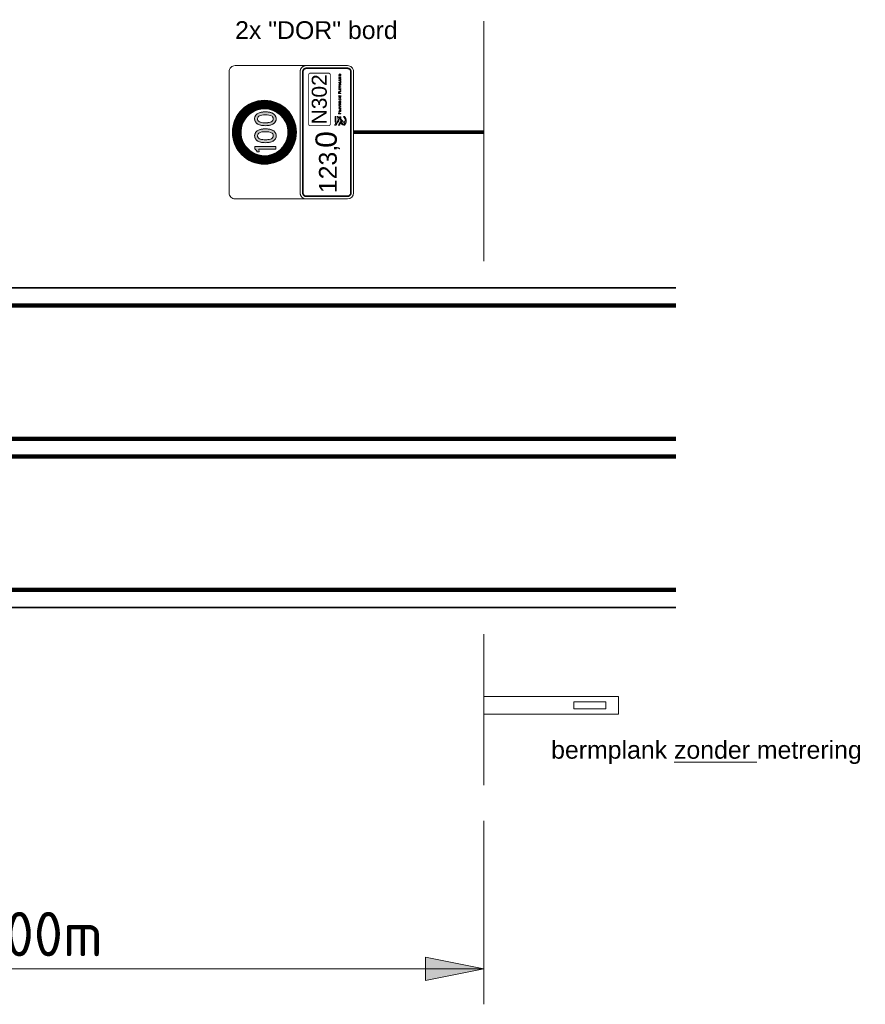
# Model space of a CAD drawing. Header units: metres. Extents: x -699 to 2316, y -1199 to 781.
# Tile 132 of 256: x -77.43 to -72.67, y -90.01 to -84.47. Entities that reach past the tile are written whole.
import ezdxf

# ---------------------------------------------------------------- set-up
doc = ezdxf.new("R2010")
doc.units = ezdxf.units.M
doc.header["$PDMODE"] = 1
for name, color, linetype, lineweight in [('B-WE-VW-VERKEERSTEKEN_BORD-G', 7, 'Continuous', 18), ('N-WE-VH-KANTVERHARDING-G', 210, 'Continuous', 35), ('N-WE-VW-MARKERING_LANGS_STREEP_DOORGETROKKEN_020-G', 7, 'Continuous', 18), ('X-XX-AL-AANPIJLING-M-100', 7, 'Continuous', 18)]:
    doc.layers.add(name, color=color, linetype=linetype, lineweight=lineweight)
doc.styles.add('ariel', font='arial.ttf')
doc.styles.add('NLCS-ISO Standaard', font='NLCS-ISO.ttf')
doc.dimstyles.new('NLCS-M100-T25-Pijl-A', dxfattribs={"dimtxt": 0.25, "dimasz": 0.1875, "dimexe": 0.2, "dimexo": 0.2, "dimgap": 0.06999999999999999, "dimtad": 1, "dimlfac": -1, "dimzin": 0, "dimdsep": 46, "dimtxsty": 'NLCS-ISO Standaard', "dimblk": 'Pijl', "dimblk1": 'Pijl', "dimblk2": 'Pijl', "dimcen": 2.5, "dimdle": 2, "dimclrd": 256, "dimclre": 256, "dimclrt": 256, "dimadec": 0, "dimazin": 0, "dimtfac": 1, "dimtofl": 0, "dimtmove": 0, "dimatfit": 3, "dimldrblk": 'Pijl', "dimfxl": 1, "dimtolj": 1, "dimtzin": 0, "dimlwd": 18, "dimlwe": 18, "dimarcsym": 0})

# ---------------------------------------------------------------- blocks, each defined once
blk = doc.blocks.new('Pijl')
h = blk.add_hatch(color=256)
h.paths.add_polyline_path([(2.220446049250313e-16, 0), (-1.75, 0.352142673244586), (-1.749922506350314, 1.310063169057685e-14)])
h.paths.add_polyline_path([(-1.749922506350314, 1.310063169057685e-14), (-1.749845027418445, -0.3520757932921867), (0, 0)])
for p, q in [((0, 0), (-1.75, 0.352142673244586)), ((-1.75, 0.352142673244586), (-1.749845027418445, -0.3520757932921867)), ((-1.901878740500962, 1.4210854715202e-14), (0, 0)), ((0, 0), (-1.749845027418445, -0.3520757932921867))]:
    blk.add_line(p, q)
blk = doc.blocks.new('*D622')
at = {"layer": 'Defpoints', "color": 0, "transparency": 16777216}
for p in [(-74.8172799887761, -88.77430228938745), (-79.81727998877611, -89.27430228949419), (-74.8172799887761, -89.80699782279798)]:
    blk.add_point(p, dxfattribs=at)
at = {"layer": 'X-XX-AL-AANPIJLING-M-100', "lineweight": 18, "transparency": 16777216}
for p, q in [((-74.8172799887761, -88.97430228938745), (-74.8172799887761, -90.00699782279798)), ((-79.81727998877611, -89.47430228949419), (-79.81727998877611, -90.00699782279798)), ((-79.62977998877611, -89.80699782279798), (-75.0047799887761, -89.80699782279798))]:
    blk.add_line(p, q, dxfattribs=at)
at = {"layer": 'X-XX-AL-AANPIJLING-M-100', "lineweight": 18, "transparency": 16777216, "xscale": 0.1875, "yscale": 0.1875, "zscale": 0.1875, "rotation": 180}
blk.add_blockref('Pijl', (-79.81727998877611, -89.80699782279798), dxfattribs=at)
at = {"layer": 'X-XX-AL-AANPIJLING-M-100', "lineweight": 18, "transparency": 16777216, "xscale": 0.1875, "yscale": 0.1875, "zscale": 0.1875}
blk.add_blockref('Pijl', (-74.8172799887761, -89.80699782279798), dxfattribs=at)
at = {"layer": 'X-XX-AL-AANPIJLING-M-100', "transparency": 16777216, "insert": (-77.31727998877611, -89.61199782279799), "char_height": 0.25, "attachment_point": 5, "style": 'NLCS-ISO Standaard'}
blk.add_mtext('\\A1;200m', dxfattribs=at)
blk = doc.blocks.new('Logo_PFL_Contour_HBBORD')
at = {"layer": 'B-WE-VW-VERKEERSTEKEN_BORD-G', "color": 8, "lineweight": 5}
for points in [[(-0.06342718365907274, -0.0162602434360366), (-0.04818596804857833, -0.0162602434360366), (-0.04818596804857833, -0.01382874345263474), (-0.06342718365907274, -0.01382874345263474), (-0.06342718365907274, -0.0162602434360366)], [(-0.01421348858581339, -0.03016442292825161), (-0.01421348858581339, -0.02466804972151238), (-0.0132521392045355, -0.02466804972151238), (-0.0132521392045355, -0.03016442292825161), (-0.01421348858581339, -0.03016442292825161)], [(0.003684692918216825, -0.03016442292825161), (0.003684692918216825, -0.02466804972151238), (0.004646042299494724, -0.02466804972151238), (0.004646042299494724, -0.03016442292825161), (0.003684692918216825, -0.03016442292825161)], [(0.007635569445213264, -0.03016442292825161), (0.007635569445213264, -0.02466804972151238), (0.01074261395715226, -0.02466804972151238), (0.01074261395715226, -0.02541844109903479), (0.008596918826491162, -0.02541844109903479), (0.008596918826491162, -0.02697224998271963), (0.01063713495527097, -0.02697224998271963), (0.01063713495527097, -0.02770143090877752), (0.008596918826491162, -0.02770143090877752), (0.008596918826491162, -0.02939253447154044), (0.01074261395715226, -0.02939253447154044), (0.01074261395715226, -0.03016442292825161), (0.007635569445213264, -0.03016442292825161)], [(0.01753569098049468, -0.02383310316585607), (0.01753569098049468, -0.0261479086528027), (0.02006202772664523, -0.0261479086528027), (0.02006202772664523, -0.02692982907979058), (0.01753569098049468, -0.02692982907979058), (0.01753569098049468, -0.03016442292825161), (0.01656344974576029, -0.03016442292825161), (0.01656344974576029, -0.02302968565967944), (0.02019960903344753, -0.02302968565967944), (0.02019960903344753, -0.02383310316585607), (0.01753569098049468, -0.02383310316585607)], [(0.02257575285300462, -0.03016442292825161), (0.02257575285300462, -0.02466804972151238), (0.02353710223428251, -0.02466804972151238), (0.02353710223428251, -0.02933979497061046), (0.02550336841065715, -0.02933979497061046), (0.02550336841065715, -0.03016442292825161), (0.02257575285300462, -0.03016442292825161)], [(0.02770065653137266, -0.03016442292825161), (0.02770065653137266, -0.02466804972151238), (0.03080770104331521, -0.02466804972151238), (0.03080770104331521, -0.02541844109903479), (0.02866200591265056, -0.02541844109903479), (0.02866200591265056, -0.02697224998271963), (0.03070222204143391, -0.02697224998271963), (0.03070222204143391, -0.02770143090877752), (0.02866200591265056, -0.02770143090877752), (0.02866200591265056, -0.02939253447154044), (0.03080770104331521, -0.02939253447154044), (0.03080770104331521, -0.03016442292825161), (0.02770065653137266, -0.03016442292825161)], [(0.04725841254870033, -0.03016442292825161), (0.04725841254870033, -0.02466804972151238), (0.04821976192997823, -0.02466804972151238), (0.04821976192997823, -0.02933979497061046), (0.05018602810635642, -0.02933979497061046), (0.05018602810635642, -0.03016442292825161), (0.04725841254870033, -0.03016442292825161)], [(0.05589221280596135, -0.03016442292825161), (0.0554588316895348, -0.02901217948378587), (0.05301733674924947, -0.02901217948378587), (0.05258395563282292, -0.03016442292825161), (0.05161171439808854, -0.03016442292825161), (0.0537465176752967, -0.02466804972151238), (0.05484602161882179, -0.02466804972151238), (0.05695961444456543, -0.03016442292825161), (0.05589221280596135, -0.03016442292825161)]]:
    blk.add_lwpolyline(points, dxfattribs=at)
for points, knots in [([(-0.0621237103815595, -0.03897067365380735), (-0.06336299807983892, -0.03873523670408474), (-0.06422988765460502, -0.03844129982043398), (-0.06523806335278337, -0.03813086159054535), (-0.06523806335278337, -0.03813086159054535), (-0.06264960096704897, -0.03348679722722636), (-0.06264960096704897, -0.03348679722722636), (-0.06264960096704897, -0.03348679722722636), (-0.05968787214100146, -0.02777610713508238), (-0.05344172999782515, -0.02784243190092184), (-0.05285217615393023, -0.02784940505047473), (-0.05123874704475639, -0.02796188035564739), (-0.05123874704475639, -0.02796188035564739), (-0.05123874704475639, -0.02796188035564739), (-0.05085152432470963, -0.02519811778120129), (-0.05682556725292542, -0.02491818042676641), (-0.06182544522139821, -0.02468444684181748), (-0.06400139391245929, -0.02164250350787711), (-0.06523457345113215, -0.02043636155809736), (-0.06667619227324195, -0.01902698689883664), (-0.07078040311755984, -0.01722695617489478), (-0.07124960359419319, -0.01703857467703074), (-0.07181648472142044, -0.01682661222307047), (-0.07223074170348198, -0.01621180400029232), (-0.07223074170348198, -0.01557863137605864), (-0.07223074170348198, -0.01557863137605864), (-0.07223074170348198, -0.01207880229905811), (-0.07223074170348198, -0.01207880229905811), (-0.07223074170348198, -0.01271367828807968), (-0.07187142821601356, -0.0131236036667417), (-0.07124786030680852, -0.01339044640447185), (-0.0708580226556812, -0.01358319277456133), (-0.06550841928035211, -0.0165318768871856), (-0.06399528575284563, -0.01787577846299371), (-0.06261384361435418, -0.01910198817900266), (-0.06013701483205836, -0.0224579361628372), (-0.05643747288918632, -0.02245442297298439), (-0.05643747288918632, -0.02245442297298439), (-0.05613833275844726, -0.02245442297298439), (-0.05613833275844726, -0.02245442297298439), (-0.05442112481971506, -0.02245005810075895), (-0.05080704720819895, -0.02110961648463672), (-0.04909681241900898, -0.02022966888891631), (-0.04883430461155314, -0.02010841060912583), (-0.04833545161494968, -0.01988165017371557), (-0.04819504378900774, -0.01938192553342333), (-0.04819504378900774, -0.01938192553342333), (-0.0481932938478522, -0.02162855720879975), (-0.0481932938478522, -0.02162855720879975), (-0.0481932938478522, -0.02222505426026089), (-0.04856917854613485, -0.02229744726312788), (-0.04908547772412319, -0.02252942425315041), (-0.05005265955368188, -0.02302744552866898), (-0.0522748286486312, -0.02402423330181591), (-0.0522748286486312, -0.02402423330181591), (-0.05205941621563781, -0.02410013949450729), (-0.0519547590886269, -0.02414549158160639), (-0.0517925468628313, -0.0242187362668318), (-0.04909768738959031, -0.02554698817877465), (-0.04885872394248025, -0.02801857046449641), (-0.04885872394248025, -0.02801857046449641), (-0.04885872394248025, -0.02801857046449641), (-0.04871307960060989, -0.03016310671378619), (-0.04871307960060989, -0.03016310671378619), (-0.04871307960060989, -0.03016310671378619), (-0.05103031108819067, -0.0296790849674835), (-0.05290275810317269, -0.0296790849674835), (-0.05805787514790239, -0.0296790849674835), (-0.06040475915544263, -0.03491272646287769), (-0.06040475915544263, -0.03491272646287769), (-0.06040475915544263, -0.03491272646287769), (-0.0621237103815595, -0.03897067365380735), (-0.0621237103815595, -0.03897067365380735)], [0, 0, 0, 0, 1, 1, 1, 2, 2, 2, 3, 3, 3, 4, 4, 4, 5, 5, 5, 6, 6, 6, 7, 7, 7, 8, 8, 8, 9, 9, 9, 10, 10, 10, 11, 11, 11, 12, 12, 12, 13, 13, 13, 14, 14, 14, 15, 15, 15, 16, 16, 16, 17, 17, 17, 18, 18, 18, 19, 19, 19, 20, 20, 20, 21, 21, 21, 22, 22, 22, 23, 23, 23, 24, 24, 24, 24]), ([(-0.07168915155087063, -0.03436184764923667), (-0.07168915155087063, -0.03436184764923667), (-0.06609710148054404, -0.02903755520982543), (-0.06609710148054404, -0.02903755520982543), (-0.06609710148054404, -0.02903755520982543), (-0.06929517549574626, -0.02759767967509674), (-0.07134815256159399, -0.02682850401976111), (-0.07188450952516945, -0.02657118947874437), (-0.07222899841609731, -0.02606624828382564), (-0.07222899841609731, -0.02547757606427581), (-0.07222899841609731, -0.02547757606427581), (-0.07222899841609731, -0.02261874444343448), (-0.07222899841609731, -0.02261874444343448), (-0.07222899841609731, -0.0231995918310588), (-0.07189584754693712, -0.02361643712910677), (-0.07134204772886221, -0.02387981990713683), (-0.06716457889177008, -0.02585604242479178), (-0.06245598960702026, -0.02833725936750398), (-0.06245598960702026, -0.02833725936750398), (-0.06245598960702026, -0.02833725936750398), (-0.06933006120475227, -0.03618285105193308), (-0.06933006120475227, -0.03618285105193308), (-0.07012456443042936, -0.0356604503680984), (-0.07089551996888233, -0.03503339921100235), (-0.07168915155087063, -0.03436184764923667)], [0, 0, 0, 0, 1, 1, 1, 2, 2, 2, 3, 3, 3, 4, 4, 4, 5, 5, 5, 6, 6, 6, 7, 7, 7, 8, 8, 8, 8]), ([(-0.03934844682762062, -0.02745837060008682), (-0.03952787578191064, -0.02745837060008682), (-0.03972908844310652, -0.02745837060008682), (-0.03991940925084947, -0.0274371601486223), (-0.03991940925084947, -0.0274371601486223), (-0.03991940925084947, -0.03016442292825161), (-0.03991940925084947, -0.03016442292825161), (-0.03991940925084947, -0.03016442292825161), (-0.04089165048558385, -0.03016442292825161), (-0.04089165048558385, -0.03016442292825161), (-0.04089165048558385, -0.03016442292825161), (-0.04089165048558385, -0.02302968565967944), (-0.04089165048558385, -0.02302968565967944), (-0.04036310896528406, -0.02300876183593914), (-0.03978182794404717, -0.02298755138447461), (-0.03913691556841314, -0.02298755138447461), (-0.03749855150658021, -0.02298755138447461), (-0.03658994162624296, -0.02381189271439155), (-0.03658994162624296, -0.02508022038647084), (-0.03658994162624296, -0.02647552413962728), (-0.03773129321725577, -0.02745837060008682), (-0.03934844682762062, -0.02745837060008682)], [0, 0, 0, 0, 1, 1, 1, 2, 2, 2, 3, 3, 3, 4, 4, 4, 5, 5, 5, 6, 6, 6, 7, 7, 7, 7]), ([(-0.03924296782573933, -0.02379068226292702), (-0.03950723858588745, -0.02379068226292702), (-0.03971819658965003, -0.02379068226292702), (-0.03991940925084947, -0.02380128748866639), (-0.03991940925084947, -0.02380128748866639), (-0.03991940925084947, -0.02661281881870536), (-0.03991940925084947, -0.02661281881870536), (-0.03973940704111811, -0.02664463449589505), (-0.03953876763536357, -0.02665523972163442), (-0.03933755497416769, -0.02665523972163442), (-0.03828104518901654, -0.02664463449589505), (-0.03760460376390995, -0.02607367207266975), (-0.03760460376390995, -0.02517538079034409), (-0.03760460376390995, -0.0242876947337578), (-0.03812225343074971, -0.02379068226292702), (-0.03924296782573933, -0.02379068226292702)], [0, 0, 0, 0, 1, 1, 1, 2, 2, 2, 3, 3, 3, 4, 4, 4, 5, 5, 5, 5]), ([(-0.03152924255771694, -0.03016442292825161), (-0.03152924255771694, -0.03016442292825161), (-0.03329429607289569, -0.02780719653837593), (-0.03329429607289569, -0.02780719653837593), (-0.03329429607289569, -0.02780719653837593), (-0.03333671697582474, -0.02780719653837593), (-0.03333671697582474, -0.02780719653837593), (-0.03333671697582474, -0.02780719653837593), (-0.03333671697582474, -0.03016442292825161), (-0.03333671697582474, -0.03016442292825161), (-0.03333671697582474, -0.03016442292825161), (-0.03429806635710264, -0.03016442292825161), (-0.03429806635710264, -0.03016442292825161), (-0.03429806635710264, -0.03016442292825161), (-0.03429806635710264, -0.02466804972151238), (-0.03429806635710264, -0.02466804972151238), (-0.03393920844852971, -0.02464683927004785), (-0.03331550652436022, -0.02463623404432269), (-0.03266027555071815, -0.02463623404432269), (-0.03138134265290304, -0.02463623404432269), (-0.03064126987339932, -0.02514356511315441), (-0.03064126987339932, -0.0261160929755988), (-0.03064126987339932, -0.02704619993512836), (-0.03133892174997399, -0.0275956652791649), (-0.0322899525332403, -0.02769082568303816), (-0.03215294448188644, -0.02783901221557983), (-0.03199415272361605, -0.02805025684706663), (-0.03181472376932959, -0.0282721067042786), (-0.03181472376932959, -0.0282721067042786), (-0.03032425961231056, -0.03016442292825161), (-0.03032425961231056, -0.03016442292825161), (-0.03032425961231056, -0.03016442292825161), (-0.03152924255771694, -0.03016442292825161), (-0.03152924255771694, -0.03016442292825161)], [0, 0, 0, 0, 1, 1, 1, 2, 2, 2, 3, 3, 3, 4, 4, 4, 5, 5, 5, 6, 6, 6, 7, 7, 7, 8, 8, 8, 9, 9, 9, 10, 10, 10, 11, 11, 11, 11]), ([(-0.03278696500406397, -0.02537630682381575), (-0.03301913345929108, -0.02537630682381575), (-0.03317792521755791, -0.0253866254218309), (-0.03333671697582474, -0.02540783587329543), (-0.03333671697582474, -0.02540783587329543), (-0.03333671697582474, -0.02713075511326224), (-0.03333671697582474, -0.02713075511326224), (-0.03316760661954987, -0.02714136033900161), (-0.03295607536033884, -0.02715196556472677), (-0.03275543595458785, -0.02715196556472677), (-0.03208931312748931, -0.02715196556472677), (-0.03165593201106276, -0.02678192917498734), (-0.03165593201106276, -0.02621125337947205), (-0.03165593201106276, -0.02565089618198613), (-0.03208931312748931, -0.02537630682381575), (-0.03278696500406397, -0.02537630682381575)], [0, 0, 0, 0, 1, 1, 1, 2, 2, 2, 3, 3, 3, 4, 4, 4, 5, 5, 5, 5]), ([(-0.02586605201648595, -0.03024869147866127), (-0.02765231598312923, -0.03024869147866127), (-0.02848697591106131, -0.02909673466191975), (-0.02848697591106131, -0.02746897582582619), (-0.02848697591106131, -0.02565089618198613), (-0.02719772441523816, -0.02458349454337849), (-0.02569694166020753, -0.02458349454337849), (-0.02407978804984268, -0.02458349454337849), (-0.02304391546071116, -0.02554541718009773), (-0.02304391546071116, -0.02736321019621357), (-0.02304391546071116, -0.02920221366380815), (-0.02431252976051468, -0.03024869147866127), (-0.02586605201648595, -0.03024869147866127)], [0, 0, 0, 0, 1, 1, 1, 2, 2, 2, 3, 3, 3, 4, 4, 4, 4]), ([(-0.0257708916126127, -0.02540783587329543), (-0.02666918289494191, -0.02540783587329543), (-0.02746199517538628, -0.02609488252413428), (-0.02746199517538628, -0.0273844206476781), (-0.02746199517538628, -0.02850484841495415), (-0.02700740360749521, -0.02941374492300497), (-0.02580242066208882, -0.02941374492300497), (-0.02484049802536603, -0.02941374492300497), (-0.02407978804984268, -0.02875851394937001), (-0.02407978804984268, -0.02744776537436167), (-0.02407978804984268, -0.0261160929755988), (-0.02473501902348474, -0.02540783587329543), (-0.0257708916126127, -0.02540783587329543)], [0, 0, 0, 0, 1, 1, 1, 2, 2, 2, 3, 3, 3, 4, 4, 4, 4]), ([(-0.01835411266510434, -0.03016442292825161), (-0.01835411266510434, -0.03016442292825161), (-0.01945304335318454, -0.03016442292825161), (-0.01945304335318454, -0.03016442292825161), (-0.01945304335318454, -0.03016442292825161), (-0.0215884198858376, -0.02466804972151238), (-0.0215884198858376, -0.02466804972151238), (-0.0215884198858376, -0.02466804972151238), (-0.02052044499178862, -0.02466804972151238), (-0.02052044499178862, -0.02466804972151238), (-0.02052044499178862, -0.02466804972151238), (-0.01935788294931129, -0.02773324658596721), (-0.01935788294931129, -0.02773324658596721), (-0.01917845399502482, -0.02818755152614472), (-0.01901966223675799, -0.02866335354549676), (-0.01889297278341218, -0.02913886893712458), (-0.01889297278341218, -0.02913886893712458), (-0.01888265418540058, -0.02913886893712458), (-0.01888265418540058, -0.02913886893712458), (-0.01873475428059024, -0.02867395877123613), (-0.01858628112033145, -0.02818755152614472), (-0.01841717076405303, -0.02776477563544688), (-0.01841717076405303, -0.02776477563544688), (-0.0172018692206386, -0.02466804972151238), (-0.0172018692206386, -0.02466804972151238), (-0.0172018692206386, -0.02466804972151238), (-0.0161975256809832, -0.02466804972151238), (-0.0161975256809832, -0.02466804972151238), (-0.0161975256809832, -0.02466804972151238), (-0.01835411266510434, -0.03016442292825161), (-0.01835411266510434, -0.03016442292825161)], [0, 0, 0, 0, 1, 1, 1, 2, 2, 2, 3, 3, 3, 4, 4, 4, 5, 5, 5, 6, 6, 6, 7, 7, 7, 8, 8, 8, 9, 9, 9, 10, 10, 10, 10]), ([(-0.006690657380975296, -0.03016442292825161), (-0.006690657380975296, -0.03016442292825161), (-0.008761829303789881, -0.02694043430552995), (-0.008761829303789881, -0.02694043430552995), (-0.00898367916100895, -0.026602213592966), (-0.009206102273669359, -0.0262006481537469), (-0.009364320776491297, -0.02586242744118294), (-0.009364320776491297, -0.02586242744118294), (-0.009375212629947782, -0.02586242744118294), (-0.009375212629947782, -0.02586242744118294), (-0.009354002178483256, -0.02621125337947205), (-0.00933279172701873, -0.02658100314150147), (-0.00933279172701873, -0.02717288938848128), (-0.00933279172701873, -0.02717288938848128), (-0.00933279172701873, -0.03016442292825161), (-0.00933279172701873, -0.03016442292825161), (-0.00933279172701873, -0.03016442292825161), (-0.01026261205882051, -0.03016442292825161), (-0.01026261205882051, -0.03016442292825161), (-0.01026261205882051, -0.03016442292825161), (-0.01026261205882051, -0.02466804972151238), (-0.01026261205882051, -0.02466804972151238), (-0.01026261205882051, -0.02466804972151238), (-0.008994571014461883, -0.02466804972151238), (-0.008994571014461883, -0.02466804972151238), (-0.008994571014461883, -0.02466804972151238), (-0.006954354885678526, -0.02783901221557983), (-0.006954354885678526, -0.02783901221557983), (-0.006722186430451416, -0.02818755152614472), (-0.006500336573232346, -0.02856819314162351), (-0.006310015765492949, -0.02893794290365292), (-0.006310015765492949, -0.02893794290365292), (-0.006299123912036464, -0.02893794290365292), (-0.006299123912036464, -0.02893794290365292), (-0.006331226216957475, -0.02857879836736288), (-0.006341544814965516, -0.02798691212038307), (-0.006341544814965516, -0.02717288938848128), (-0.006341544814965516, -0.02717288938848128), (-0.006352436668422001, -0.02466804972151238), (-0.006352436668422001, -0.02466804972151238), (-0.006352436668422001, -0.02466804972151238), (-0.005411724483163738, -0.02466804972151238), (-0.005411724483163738, -0.02466804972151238), (-0.005411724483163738, -0.02466804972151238), (-0.005411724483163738, -0.03016442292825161), (-0.005411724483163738, -0.03016442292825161), (-0.005411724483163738, -0.03016442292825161), (-0.006690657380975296, -0.03016442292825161), (-0.006690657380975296, -0.03016442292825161)], [0, 0, 0, 0, 1, 1, 1, 2, 2, 2, 3, 3, 3, 4, 4, 4, 5, 5, 5, 6, 6, 6, 7, 7, 7, 8, 8, 8, 9, 9, 9, 10, 10, 10, 11, 11, 11, 12, 12, 12, 13, 13, 13, 14, 14, 14, 15, 15, 15, 16, 16, 16, 16]), ([(-0.0002558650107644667, -0.03023837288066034), (-0.002020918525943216, -0.03023837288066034), (-0.002940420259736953, -0.02921281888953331), (-0.002940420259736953, -0.02753232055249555), (-0.002940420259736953, -0.0259575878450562), (-0.002052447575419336, -0.02459409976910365), (-2.312330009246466e-05, -0.02459409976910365), (0.0003678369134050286, -0.02459409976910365), (0.0008224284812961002, -0.02464683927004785), (0.001203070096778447, -0.02475260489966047), (0.001203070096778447, -0.02475260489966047), (0.001107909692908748, -0.02560876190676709), (0.001107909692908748, -0.02560876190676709), (0.0006951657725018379, -0.02548178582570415), (0.0002829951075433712, -0.02540783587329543), (-0.0001182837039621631, -0.02540783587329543), (-0.001312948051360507, -0.02540783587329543), (-0.001915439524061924, -0.02628520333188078), (-0.001915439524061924, -0.0274371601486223), (-0.001915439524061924, -0.02870548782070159), (-0.001249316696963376, -0.02939253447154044), (-5.522560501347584e-05, -0.02939253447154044), (0.0003781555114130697, -0.02939253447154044), (0.0008327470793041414, -0.02928676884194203), (0.001170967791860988, -0.02912826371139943), (0.001170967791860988, -0.02912826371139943), (0.001255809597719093, -0.02997381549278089), (0.001255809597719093, -0.02997381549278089), (0.0008115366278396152, -0.03014321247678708), (0.0002938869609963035, -0.03023837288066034), (-0.0002558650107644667, -0.03023837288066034)], [0, 0, 0, 0, 1, 1, 1, 2, 2, 2, 3, 3, 3, 4, 4, 4, 5, 5, 5, 6, 6, 6, 7, 7, 7, 8, 8, 8, 9, 9, 9, 10, 10, 10, 10]), ([(0.03578470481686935, -0.03016442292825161), (0.03578470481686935, -0.03016442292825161), (0.0346857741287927, -0.03016442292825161), (0.0346857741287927, -0.03016442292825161), (0.0346857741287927, -0.03016442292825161), (0.03255039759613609, -0.02466804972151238), (0.03255039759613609, -0.02466804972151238), (0.03255039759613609, -0.02466804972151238), (0.03361837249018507, -0.02466804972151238), (0.03361837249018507, -0.02466804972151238), (0.03361837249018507, -0.02466804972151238), (0.0347809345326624, -0.02773324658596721), (0.0347809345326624, -0.02773324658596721), (0.03496036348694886, -0.02818755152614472), (0.03511915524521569, -0.02866335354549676), (0.03524584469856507, -0.02913886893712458), (0.03524584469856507, -0.02913886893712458), (0.03525616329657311, -0.02913886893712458), (0.03525616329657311, -0.02913886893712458), (0.03540463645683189, -0.02867395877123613), (0.03555253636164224, -0.02818755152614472), (0.03572164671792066, -0.02776477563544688), (0.03572164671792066, -0.02776477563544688), (0.03693694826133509, -0.02466804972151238), (0.03693694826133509, -0.02466804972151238), (0.03693694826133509, -0.02466804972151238), (0.03794071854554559, -0.02466804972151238), (0.03794071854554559, -0.02466804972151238), (0.03794071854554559, -0.02466804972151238), (0.03578470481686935, -0.03016442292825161), (0.03578470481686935, -0.03016442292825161)], [0, 0, 0, 0, 1, 1, 1, 2, 2, 2, 3, 3, 3, 4, 4, 4, 5, 5, 5, 6, 6, 6, 7, 7, 7, 8, 8, 8, 9, 9, 9, 10, 10, 10, 10]), ([(0.04200739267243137, -0.03024869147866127), (0.04022112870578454, -0.03024869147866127), (0.03938646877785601, -0.02909673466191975), (0.03938646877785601, -0.02746897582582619), (0.03938646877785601, -0.02565089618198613), (0.04067572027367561, -0.02458349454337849), (0.04217650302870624, -0.02458349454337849), (0.04379365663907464, -0.02458349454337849), (0.0448295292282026, -0.02554541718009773), (0.0448295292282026, -0.02736321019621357), (0.0448295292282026, -0.02920221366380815), (0.04356091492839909, -0.03024869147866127), (0.04200739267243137, -0.03024869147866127)], [0, 0, 0, 0, 1, 1, 1, 2, 2, 2, 3, 3, 3, 4, 4, 4, 4]), ([(0.04210255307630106, -0.02540783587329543), (0.04120426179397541, -0.02540783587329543), (0.04041144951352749, -0.02609488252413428), (0.04041144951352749, -0.0273844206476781), (0.04041144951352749, -0.02850484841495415), (0.04086604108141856, -0.02941374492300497), (0.04207102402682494, -0.02941374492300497), (0.04303294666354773, -0.02941374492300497), (0.04379365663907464, -0.02875851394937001), (0.04379365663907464, -0.02744776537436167), (0.04379365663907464, -0.0261160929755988), (0.04313842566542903, -0.02540783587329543), (0.04210255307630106, -0.02540783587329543)], [0, 0, 0, 0, 1, 1, 1, 2, 2, 2, 3, 3, 3, 4, 4, 4, 4]), ([(0.05454964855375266, -0.02658100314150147), (0.05443327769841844, -0.02627459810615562), (0.05432779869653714, -0.02593637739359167), (0.05424353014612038, -0.02567210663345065), (0.05424353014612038, -0.02567210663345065), (0.05423263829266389, -0.02567210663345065), (0.05423263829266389, -0.02567210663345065), (0.05416958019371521, -0.02594698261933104), (0.05406352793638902, -0.02626399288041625), (0.05394715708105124, -0.02657039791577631), (0.05394715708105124, -0.02657039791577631), (0.0532707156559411, -0.02830392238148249), (0.0532707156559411, -0.02830392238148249), (0.0532707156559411, -0.02830392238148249), (0.05521577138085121, -0.02830392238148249), (0.05521577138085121, -0.02830392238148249), (0.05521577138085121, -0.02830392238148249), (0.05454964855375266, -0.02658100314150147), (0.05454964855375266, -0.02658100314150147)], [0, 0, 0, 0, 1, 1, 1, 2, 2, 2, 3, 3, 3, 4, 4, 4, 5, 5, 5, 6, 6, 6, 6]), ([(0.06271739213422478, -0.03016442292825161), (0.06271739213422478, -0.03016442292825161), (0.0606462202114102, -0.02694043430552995), (0.0606462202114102, -0.02694043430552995), (0.06042379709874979, -0.026602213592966), (0.06020194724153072, -0.0262006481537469), (0.06004372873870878, -0.02586242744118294), (0.06004372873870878, -0.02586242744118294), (0.06003283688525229, -0.02586242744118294), (0.06003283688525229, -0.02586242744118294), (0.06005404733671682, -0.02621125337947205), (0.0600752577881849, -0.02658100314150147), (0.0600752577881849, -0.02717288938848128), (0.0600752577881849, -0.02717288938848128), (0.0600752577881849, -0.03016442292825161), (0.0600752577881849, -0.03016442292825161), (0.0600752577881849, -0.03016442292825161), (0.05914543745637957, -0.03016442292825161), (0.05914543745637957, -0.03016442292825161), (0.05914543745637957, -0.03016442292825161), (0.05914543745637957, -0.02466804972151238), (0.05914543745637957, -0.02466804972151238), (0.05914543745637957, -0.02466804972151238), (0.06041347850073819, -0.02466804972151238), (0.06041347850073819, -0.02466804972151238), (0.06041347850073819, -0.02466804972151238), (0.06245312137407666, -0.02783901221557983), (0.06245312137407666, -0.02783901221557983), (0.06268586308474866, -0.02818755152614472), (0.06290771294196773, -0.02856819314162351), (0.06309803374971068, -0.02893794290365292), (0.06309803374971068, -0.02893794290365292), (0.06310892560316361, -0.02893794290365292), (0.06310892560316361, -0.02893794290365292), (0.0630768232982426, -0.02857879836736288), (0.06306650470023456, -0.02798691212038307), (0.06306650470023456, -0.02717288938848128), (0.06306650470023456, -0.02717288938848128), (0.06305561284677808, -0.02466804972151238), (0.06305561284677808, -0.02466804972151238), (0.06305561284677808, -0.02466804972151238), (0.06399632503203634, -0.02466804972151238), (0.06399632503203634, -0.02466804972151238), (0.06399632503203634, -0.02466804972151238), (0.06399632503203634, -0.03016442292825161), (0.06399632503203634, -0.03016442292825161), (0.06399632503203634, -0.03016442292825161), (0.06271739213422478, -0.03016442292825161), (0.06271739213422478, -0.03016442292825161)], [0, 0, 0, 0, 1, 1, 1, 2, 2, 2, 3, 3, 3, 4, 4, 4, 5, 5, 5, 6, 6, 6, 7, 7, 7, 8, 8, 8, 9, 9, 9, 10, 10, 10, 11, 11, 11, 12, 12, 12, 13, 13, 13, 14, 14, 14, 15, 15, 15, 16, 16, 16, 16]), ([(0.06859096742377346, -0.03019595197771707), (0.06793573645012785, -0.03019595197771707), (0.06743872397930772, -0.03017474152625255), (0.06699502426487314, -0.03016442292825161), (0.06699502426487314, -0.03016442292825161), (0.06699502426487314, -0.02466804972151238), (0.06699502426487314, -0.02466804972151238), (0.06745993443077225, -0.02466804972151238), (0.06825274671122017, -0.02464683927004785), (0.06887587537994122, -0.02464683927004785), (0.07068334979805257, -0.02464683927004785), (0.07182470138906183, -0.02543965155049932), (0.07182470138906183, -0.02734199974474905), (0.07182470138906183, -0.0292973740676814), (0.07044028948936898, -0.03019595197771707), (0.06859096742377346, -0.03019595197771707)], [0, 0, 0, 0, 1, 1, 1, 2, 2, 2, 3, 3, 3, 4, 4, 4, 5, 5, 5, 5]), ([(0.06873886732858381, -0.02541844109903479), (0.0685061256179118, -0.02541844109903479), (0.06819943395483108, -0.02542904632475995), (0.06795637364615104, -0.02543965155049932), (0.06795637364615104, -0.02543965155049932), (0.06795637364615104, -0.02936100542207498), (0.06795637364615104, -0.02936100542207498), (0.0681254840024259, -0.02938192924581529), (0.06845338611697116, -0.02939253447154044), (0.06869644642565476, -0.02939253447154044), (0.0699438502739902, -0.02939253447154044), (0.0708100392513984, -0.02876883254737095), (0.0708100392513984, -0.02739502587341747), (0.0708100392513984, -0.02608427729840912), (0.07011296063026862, -0.02541844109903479), (0.06873886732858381, -0.02541844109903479)], [0, 0, 0, 0, 1, 1, 1, 2, 2, 2, 3, 3, 3, 4, 4, 4, 5, 5, 5, 5]), ([(-0.07214134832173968, -0.04062857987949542), (-0.06873309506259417, -0.04326155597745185), (-0.06482249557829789, -0.044837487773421), (-0.06021768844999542, -0.044837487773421), (-0.05567479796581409, -0.044837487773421), (-0.05164995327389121, -0.04323366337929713), (-0.04826350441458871, -0.04065998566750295), (-0.04826350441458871, -0.04065998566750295), (-0.04826350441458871, -0.03705550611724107), (-0.04826350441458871, -0.03705550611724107), (-0.05137785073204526, -0.04022482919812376), (-0.05541490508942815, -0.04187837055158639), (-0.06021768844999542, -0.04187837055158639), (-0.06511639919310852, -0.04187837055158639), (-0.06851506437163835, -0.04022046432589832), (-0.07214134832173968, -0.0370433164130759), (-0.07214134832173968, -0.0370433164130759), (-0.07214134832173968, -0.04062857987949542), (-0.07214134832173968, -0.04062857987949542)], [0, 0, 0, 0, 1, 1, 1, 2, 2, 2, 3, 3, 3, 4, 4, 4, 5, 5, 5, 6, 6, 6, 6])]:
    blk.add_open_spline(points, degree=3, knots=knots, dxfattribs=at)

msp = doc.modelspace()

# ---------------------------------------------------------------- hatches: boundary and pattern name
at = {"layer": 'B-WE-VW-VERKEERSTEKEN_BORD-G', "lineweight": 5}
h = msp.add_hatch(color=8, dxfattribs=at)
edge = h.paths.add_edge_path()
edge.add_arc((-76.0484435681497, -84.95223059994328), 0.1100345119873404, 253.7449995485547, 271.32966226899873, ccw=False)
edge.add_arc((-76.06792529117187, -85.02016749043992), 0.03936143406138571, 196.4732213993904, 253.28871833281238, ccw=False)
edge.add_arc((-76.07283894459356, -85.02354738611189), 0.03374168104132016, 125.6376289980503, 193.3339411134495, ccw=False)
edge.add_arc((-76.05235864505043, -85.05939706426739), 0.07493060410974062, 85.14494653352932, 122.3912119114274, ccw=False)
edge.add_arc((-76.03943112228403, -85.05937593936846), 0.0749306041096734, 57.79604159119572, 95.04230696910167, ccw=False)
edge.add_arc((-76.01906809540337, -85.02345951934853), 0.03374168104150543, 346.8533123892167, 414.54962450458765, ccw=False)
edge.add_arc((-76.02399276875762, -85.02009570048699), 0.03936143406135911, 286.8985351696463, 343.7140321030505, ccw=False)
edge.add_arc((-76.0436964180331, -84.95222284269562), 0.1100345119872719, 268.8575912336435, 286.44225395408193, ccw=False)
edge = h.paths.add_edge_path(flags=16)
edge.add_arc((-76.0484435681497, -84.95223059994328), 0.09378741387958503, 253.78819199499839, 271.5438270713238, ccw=False)
edge.add_arc((-76.06792529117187, -85.02016749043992), 0.02311433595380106, 197.6115757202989, 253.14324999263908, ccw=False)
edge.add_arc((-76.07283894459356, -85.02354738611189), 0.01749458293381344, 126.99094342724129, 191.9206802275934, ccw=False)
edge.add_arc((-76.05235864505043, -85.05939706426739), 0.05868350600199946, 83.76987864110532, 121.89537656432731, ccw=False)
edge.add_arc((-76.03943112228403, -85.05937593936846), 0.05868350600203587, 58.29187693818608, 96.41737486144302, ccw=False)
edge.add_arc((-76.01906809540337, -85.02345951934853), 0.0174945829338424, 348.266573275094, 413.19631007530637, ccw=False)
edge.add_arc((-76.02399276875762, -85.02009570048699), 0.0231143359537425, 287.0440035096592, 342.57567778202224, ccw=False)
edge.add_arc((-76.0436964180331, -84.95222284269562), 0.09378741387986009, 268.6434264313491, 286.399061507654, ccw=False)
h.paths.add_polyline_path([(-75.98516339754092, -85.11894650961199), (-75.98537730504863, -85.1229001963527), (-75.98603359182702, -85.12670489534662), (-75.98713085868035, -85.13036060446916), (-75.98866980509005, -85.13386732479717), (-75.99065043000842, -85.13722575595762), (-75.99307203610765, -85.14043449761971), (-75.99593602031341, -85.1434949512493), (-75.99924098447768, -85.1464064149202), (-76.00305285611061, -85.14906685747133), (-76.0074361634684, -85.15137424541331), (-76.01239090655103, -85.15332857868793), (-76.01791638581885, -85.15492985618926), (-76.02401399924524, -85.15617877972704), (-76.0306823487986, -85.15707464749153), (-76.03792283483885, -85.15761676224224), (-76.04573405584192, -85.15780652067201), (-76.05354585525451, -85.15764229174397), (-76.06078737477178, -85.1571238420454), (-76.06745791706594, -85.15624977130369), (-76.07355818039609, -85.15502078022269), (-76.07908746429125, -85.1534375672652), (-76.08404646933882, -85.15149943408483), (-76.08843449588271, -85.14920637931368), (-76.0922529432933, -85.1465584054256), (-76.09556460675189, -85.14365775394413), (-76.09843647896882, -85.14060667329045), (-76.1008671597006, -85.13740586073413), (-76.1028573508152, -85.13405391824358), (-76.10440635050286, -85.1305522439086), (-76.10551485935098, -85.12690013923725), (-76.1061821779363, -85.1230976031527), (-76.10640970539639, -85.11914463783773), (-76.10619509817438, -85.11519095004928), (-76.1055402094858, -85.11138695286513), (-76.1044436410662, -85.10773194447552), (-76.10290609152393, -85.10422662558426), (-76.10092686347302, -85.10086959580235), (-76.09850665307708, -85.09766295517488), (-76.0956447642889, -85.09460460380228), (-76.09234259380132, -85.09169594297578), (-76.0885328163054, -85.0890383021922), (-76.08415230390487, -85.08673301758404), (-76.07919965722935, -85.08478008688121), (-76.07367557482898, -85.08318021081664), (-76.06757935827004, -85.08193268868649), (-76.06091170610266, -85.08103822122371), (-76.05367191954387, -85.08049610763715), (-76.04586069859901, -85.08030634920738), (-76.03804889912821, -85.08047057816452), (-76.03080668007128, -85.08098902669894), (-76.02413544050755, -85.08186169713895), (-76.01803378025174, -85.08308928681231), (-76.01250309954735, -85.08467109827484), (-76.00754199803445, -85.08660782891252), (-76.00315117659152, -85.08889878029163), (-75.9993306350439, -85.09154395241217), (-75.99601617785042, -85.09444180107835), (-75.99314221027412, -85.09749077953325), (-75.99071013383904, -85.10068949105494), (-75.98871854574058, -85.10404003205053), (-75.98716814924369, -85.10754030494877), (-75.98605894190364, -85.11119170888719), (-75.98539022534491, -85.11499354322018)])
edge = h.paths.add_edge_path(flags=16)
edge.add_arc((-76.04828739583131, -85.04780163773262), 0.09378741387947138, 253.788191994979, 271.5438270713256, ccw=False)
edge.add_arc((-76.06776911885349, -85.11573852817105), 0.0231143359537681, 197.6115757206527, 253.1432499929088, ccw=False)
edge.add_arc((-76.07268277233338, -85.11911842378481), 0.01749458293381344, 126.99094342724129, 191.9206802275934, ccw=False)
edge.add_arc((-76.05220247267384, -85.15496810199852), 0.05868350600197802, 83.7698786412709, 121.89537656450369, ccw=False)
edge.add_arc((-76.03927495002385, -85.1549469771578), 0.05868350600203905, 58.291876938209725, 96.41737486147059, ccw=False)
edge.add_arc((-76.01891192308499, -85.11903055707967), 0.0174945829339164, 348.2665732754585, 413.196310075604, ccw=False)
edge.add_arc((-76.02383659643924, -85.11566673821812), 0.02311433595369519, 287.04400350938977, 342.57567778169, ccw=False)
edge.add_arc((-76.0435402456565, -85.04779388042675), 0.09378741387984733, 268.64342643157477, 286.3990615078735, ccw=False)
edge = h.paths.add_edge_path()
edge.add_line((-75.98656923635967, -85.1949191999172), (-75.98659531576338, -85.17895968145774))
edge.add_line((-75.98659531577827, -85.17895968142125), (-76.10534902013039, -85.17915373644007))
edge.add_line((-76.10534902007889, -85.1791537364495), (-76.10532694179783, -85.19266472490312))
edge.add_arc((-76.1122281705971, -85.2095392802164), 0.01823122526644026, 360.11736238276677, 427.75678908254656, ccw=False)
edge.add_line((-76.09399698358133, -85.20950193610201), (-76.0809456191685, -85.2094806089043))
edge.add_line((-76.0809456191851, -85.20948060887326), (-76.08232494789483, -85.19507567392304))
edge.add_line((-76.08232494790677, -85.19507567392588), (-75.98656923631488, -85.19491919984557))

# ---------------------------------------------------------------- linework, layer by layer
at = {"layer": 'B-WE-VW-VERKEERSTEKEN_BORD-G', "color": 8, "lineweight": 5}
for p, q in [((-74.81503448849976, -88.2743022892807), (-74.06050212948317, -88.27430228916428)), ((-74.3120364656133, -88.30444358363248), (-74.3120364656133, -88.34463197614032)), ((-74.13083181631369, -88.30444358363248), (-74.31167958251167, -88.30444358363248)), ((-74.13083181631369, -88.30444358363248), (-74.13083181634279, -88.3446319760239)), ((-74.06050212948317, -88.27430228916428), (-74.06050212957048, -88.3747732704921)), ((-74.8172799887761, -88.3747732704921), (-74.06050212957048, -88.3747732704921)), ((-74.13083181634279, -88.3446319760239), (-74.31167958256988, -88.34463197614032))]:
    msp.add_line(p, q, dxfattribs=at)
at = {"layer": 'B-WE-VW-VERKEERSTEKEN_BORD-G', "color": 8, "lineweight": 5, "flags": 128}
for points in [[(-76.21631491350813, -84.72430228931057, 0.4142135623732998), (-76.25017558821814, -84.75816296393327), (-76.25017558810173, -85.44044161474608, 0.4142135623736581), (-76.21631491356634, -85.47430228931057), (-75.81631491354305, -85.47430228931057, -0.4142135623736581), (-75.85017558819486, -85.44044161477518), (-75.85017558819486, -84.75816296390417, -0.4142135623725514), (-75.81631491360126, -84.72430228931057)], [(-75.99949800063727, -84.99597293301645, -0.3042823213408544), (-75.98621075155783, -85.0311338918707, -0.2531108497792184), (-76.01255127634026, -85.0577575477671, -0.07687848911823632), (-76.0458902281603, -85.06223548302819, -0.07687848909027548), (-76.07924363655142, -85.05786652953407, -0.2531108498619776), (-76.10567103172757, -85.03132910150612, -0.3042823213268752), (-76.09249876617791, -84.99612490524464, -0.1639635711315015), (-76.0460168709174, -84.98473531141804, -0.1639635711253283)], [(-76.0458902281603, -85.06223548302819, -0.07687848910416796), (-76.07924363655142, -85.05786652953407, -0.2531108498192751), (-76.10567103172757, -85.03132910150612, -0.3042823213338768), (-76.09249876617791, -84.99612490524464, -0.1639635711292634), (-76.0460168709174, -84.98473531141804, -0.1639635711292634), (-75.99949800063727, -84.99597293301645, -0.3042823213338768), (-75.98621075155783, -85.0311338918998, -0.2531108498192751), (-76.01255127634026, -85.0577575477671, -0.07687848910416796)], [(-76.00858752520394, -85.00945173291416, -0.2911408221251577), (-76.00193907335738, -85.02701719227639, -0.2550985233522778), (-76.01788096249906, -85.04238736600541, -0.0757774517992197), (-76.0459167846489, -85.0459839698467, -0.07577745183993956), (-76.07396421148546, -85.04247901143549, -0.2550985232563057), (-76.08995624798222, -85.02716102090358, -0.2911408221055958), (-76.08336523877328, -85.00957392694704, -0.1679055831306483), (-76.04599019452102, -85.00106014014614, -0.1679055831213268)], [(-76.0459167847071, -85.04598396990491, -0.07762894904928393), (-76.07462798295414, -85.04228866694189, -0.2471586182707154), (-76.08995624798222, -85.02716102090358, -0.291140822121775), (-76.08336523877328, -85.00957392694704, -0.1679055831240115), (-76.04599019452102, -85.00106014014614, -0.1679055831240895), (-76.00858752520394, -85.00945173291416, -0.2911408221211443), (-76.00193907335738, -85.02701719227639, -0.2471586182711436), (-76.01721781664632, -85.04219485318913, -0.07762894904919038)], [(-75.99934182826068, -85.09154397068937, -0.3042823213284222), (-75.98605457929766, -85.12670492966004, -0.2531108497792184), (-76.01239510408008, -85.15332858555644, -0.07687848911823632), (-76.04573405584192, -85.15780652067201, -0.07687848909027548), (-76.07908746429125, -85.1534375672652, -0.2531108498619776), (-76.10551485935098, -85.12690013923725, -0.3042823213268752), (-76.09234259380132, -85.09169594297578, -0.1639635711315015), (-76.04586069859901, -85.08030634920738, -0.1639635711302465)], [(-76.04573405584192, -85.15780652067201, -0.07687848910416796), (-76.07908746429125, -85.1534375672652, -0.2531108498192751), (-76.10551485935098, -85.12690013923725, -0.3042823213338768), (-76.09234259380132, -85.09169594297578, -0.1639635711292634), (-76.04586069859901, -85.08030634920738, -0.1639635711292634), (-75.99934182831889, -85.09154397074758, -0.3042823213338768), (-75.98605457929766, -85.12670492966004, -0.2531108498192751), (-76.01239510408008, -85.15332858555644, -0.07687848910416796)], [(-76.00843135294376, -85.10502277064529, -0.2911408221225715), (-76.0017829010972, -85.12258823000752, -0.2550985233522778), (-76.01772479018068, -85.13795840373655, -0.0757774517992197), (-76.04576061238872, -85.14155500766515, -0.07577745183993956), (-76.07380803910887, -85.13805004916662, -0.2550985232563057), (-76.08980007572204, -85.1227320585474, -0.2911408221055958), (-76.0832090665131, -85.10514496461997, -0.1679055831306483), (-76.04583402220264, -85.09663117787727, -0.1679055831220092)], [(-76.04576061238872, -85.14155500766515, -0.07762894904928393), (-76.07447181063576, -85.13785970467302, -0.2471586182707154), (-76.08980007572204, -85.1227320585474, -0.291140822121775), (-76.0832090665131, -85.10514496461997, -0.1679055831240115), (-76.04583402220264, -85.09663117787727, -0.1679055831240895), (-76.00843135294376, -85.10502277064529, -0.2911408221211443), (-76.0017829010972, -85.12258823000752, -0.2471586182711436), (-76.01706164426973, -85.13776589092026, -0.07762894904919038)], [(-75.98659531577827, -85.17895968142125), (-75.98656923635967, -85.1949191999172), (-76.08232494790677, -85.19507567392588), (-76.0809456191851, -85.20948060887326), (-76.09399698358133, -85.20950193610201, 0.3040111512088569), (-76.10532694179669, -85.19266472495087), (-76.10534902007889, -85.1791537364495)], [(-75.98656923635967, -85.1949191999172), (-75.98659531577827, -85.17895968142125), (-76.10534902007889, -85.1791537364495), (-76.10532694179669, -85.19266472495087, -0.3040111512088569), (-76.09399698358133, -85.20950193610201), (-76.0809456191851, -85.20948060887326), (-76.08232494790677, -85.19507567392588)]]:
    msp.add_lwpolyline(points, format="xyb", close=True, dxfattribs=at)
at = {"layer": 'B-WE-VW-VERKEERSTEKEN_BORD-G', "color": 8, "lineweight": 5}
msp.add_lwpolyline([(-75.81631491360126, -84.72430228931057, 0.4142135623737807), (-75.85017558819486, -84.75816296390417), (-75.85017558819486, -85.44044161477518, 0.4142135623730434), (-75.81631491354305, -85.47430228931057), (-75.58403626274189, -85.47430228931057, 0.4142135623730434), (-75.5501755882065, -85.44044161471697), (-75.55017558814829, -84.75816296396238, 0.4142135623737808), (-75.58403626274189, -84.72430228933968)], format="xyb", close=True, dxfattribs=at)
for points, const_width in [([(-75.56517558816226, -85.44044161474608), (-75.56517558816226, -84.75816296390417, 0.414213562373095), (-75.5840362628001, -84.73930228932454), (-75.81631491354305, -84.73930228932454, 0.4142135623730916), (-75.83517558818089, -84.75816296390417), (-75.83517558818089, -85.44044161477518, 0.414213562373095), (-75.81631491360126, -85.4593022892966), (-75.5840362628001, -85.4593022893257, 0.4142135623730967)], 0.009430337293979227), ([(-75.6813306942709, -85.05435634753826), (-75.6813306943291, -84.77495439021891, 0.414213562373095), (-75.68976551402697, -84.76651957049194), (-75.79364454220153, -84.76651957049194, 0.4142135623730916), (-75.8020793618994, -84.77495439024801), (-75.8020793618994, -85.05435634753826, 0.414213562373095), (-75.79364454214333, -85.06279116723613), (-75.68976551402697, -85.06279116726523, 0.4142135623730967)], 0.004217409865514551)]:
    msp.add_lwpolyline(points, format="xyb", close=True, dxfattribs=dict(at, const_width=const_width))
at = {"layer": 'B-WE-VW-VERKEERSTEKEN_BORD-G', "color": 8, "lineweight": 5, "const_width": 0.0478, "flags": 128}
msp.add_lwpolyline([(-76.0258641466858, -85.25340655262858, -1.073594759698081), (-76.05244765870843, -84.94330867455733, -0.924711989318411), (-76.0258641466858, -85.25340655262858)], format="xyb", dxfattribs=at)
at = {"layer": 'B-WE-VW-VERKEERSTEKEN_BORD-G', "color": 8, "lineweight": 5, "flags": 128}
msp.add_lwpolyline([(-76.0298264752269, -85.22980974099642, -1.074112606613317), (-76.05233595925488, -84.96723558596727, -0.9251580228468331), (-76.0298264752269, -85.22980974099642)], format="xyb", dxfattribs=at)
for points in [[(-75.98531956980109, -85.02337547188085), (-75.9855334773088, -85.02732915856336), (-75.98618976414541, -85.03113385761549), (-75.98728703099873, -85.03478956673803), (-75.98882597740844, -85.03829628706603), (-75.9908066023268, -85.04165471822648), (-75.99322820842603, -85.04486345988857), (-75.99609219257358, -85.04792391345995), (-75.99939715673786, -85.05083537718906), (-76.003209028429, -85.05349581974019), (-76.00759233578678, -85.05580320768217), (-76.01254707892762, -85.0577575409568), (-76.01807255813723, -85.05935881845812), (-76.02417017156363, -85.06060774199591), (-76.03083852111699, -85.0615036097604), (-76.03807900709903, -85.062045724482), (-76.0458902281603, -85.06223548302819), (-76.0537020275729, -85.06207125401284), (-76.06094354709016, -85.06155280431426), (-76.06761408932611, -85.06067873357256), (-76.07371435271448, -85.05944974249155), (-76.07924363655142, -85.05786652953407), (-76.08420264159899, -85.05592839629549), (-76.08859066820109, -85.05363534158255), (-76.09240911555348, -85.05098736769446), (-76.09572077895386, -85.04808671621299), (-76.098592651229, -85.04503563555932), (-76.10102333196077, -85.0418348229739), (-76.10301352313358, -85.03848288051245), (-76.10456252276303, -85.03498120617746), (-76.10567103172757, -85.03132910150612), (-76.10633835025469, -85.02752656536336), (-76.10656587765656, -85.0235736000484), (-76.10635127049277, -85.01961991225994), (-76.10569638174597, -85.015815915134), (-76.10459981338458, -85.01216090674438), (-76.10306226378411, -85.00865558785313), (-76.1010830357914, -85.00529855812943), (-76.09866282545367, -85.00209191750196), (-76.09580093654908, -84.99903356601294), (-76.09249876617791, -84.99612490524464), (-76.08868898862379, -84.99346726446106), (-76.08430847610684, -84.9911619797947), (-76.07935582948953, -84.98920904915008), (-76.07383174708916, -84.9876091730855), (-76.06773553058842, -84.98636165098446), (-76.06106787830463, -84.98546718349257), (-76.05382809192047, -84.98492506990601), (-76.0460168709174, -84.98473531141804), (-76.0382050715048, -84.98489954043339), (-76.03096285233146, -84.98541798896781), (-76.02429161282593, -84.98629065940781), (-76.01818995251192, -84.98751824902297), (-76.01265927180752, -84.9891000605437), (-76.00769817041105, -84.99103679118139), (-76.00330734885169, -84.9933277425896), (-75.99948680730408, -84.99597291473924), (-75.9961723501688, -84.998870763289), (-75.9932983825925, -85.00191974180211), (-75.99086630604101, -85.0051184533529), (-75.98887471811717, -85.00846899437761), (-75.98732432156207, -85.01196926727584), (-75.98621511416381, -85.01562067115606), (-75.98554639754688, -85.01942250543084), (-75.98531956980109, -85.02337547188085)], [(-75.98516339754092, -85.11894650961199), (-75.98537730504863, -85.1229001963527), (-75.98603359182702, -85.12670489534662), (-75.98713085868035, -85.13036060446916), (-75.98866980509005, -85.13386732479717), (-75.99065043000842, -85.13722575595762), (-75.99307203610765, -85.14043449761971), (-75.99593602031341, -85.1434949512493), (-75.99924098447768, -85.1464064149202), (-76.00305285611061, -85.14906685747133), (-76.0074361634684, -85.15137424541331), (-76.01239090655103, -85.15332857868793), (-76.01791638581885, -85.15492985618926), (-76.02401399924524, -85.15617877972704), (-76.0306823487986, -85.15707464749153), (-76.03792283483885, -85.15761676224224), (-76.04573405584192, -85.15780652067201), (-76.05354585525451, -85.15764229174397), (-76.06078737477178, -85.1571238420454), (-76.06745791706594, -85.15624977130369), (-76.07355818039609, -85.15502078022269), (-76.07908746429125, -85.1534375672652), (-76.08404646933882, -85.15149943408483), (-76.08843449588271, -85.14920637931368), (-76.0922529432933, -85.1465584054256), (-76.09556460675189, -85.14365775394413), (-76.09843647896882, -85.14060667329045), (-76.1008671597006, -85.13740586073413), (-76.1028573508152, -85.13405391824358), (-76.10440635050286, -85.1305522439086), (-76.10551485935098, -85.12690013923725), (-76.1061821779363, -85.1230976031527), (-76.10640970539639, -85.11914463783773), (-76.10619509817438, -85.11519095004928), (-76.1055402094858, -85.11138695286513), (-76.1044436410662, -85.10773194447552), (-76.10290609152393, -85.10422662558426), (-76.10092686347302, -85.10086959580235), (-76.09850665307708, -85.09766295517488), (-76.0956447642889, -85.09460460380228), (-76.09234259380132, -85.09169594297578), (-76.0885328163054, -85.0890383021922), (-76.08415230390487, -85.08673301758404), (-76.07919965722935, -85.08478008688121), (-76.07367557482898, -85.08318021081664), (-76.06757935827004, -85.08193268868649), (-76.06091170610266, -85.08103822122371), (-76.05367191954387, -85.08049610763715), (-76.04586069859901, -85.08030634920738), (-76.03804889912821, -85.08047057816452), (-76.03080668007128, -85.08098902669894), (-76.02413544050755, -85.08186169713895), (-76.01803378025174, -85.08308928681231), (-76.01250309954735, -85.08467109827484), (-76.00754199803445, -85.08660782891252), (-76.00315117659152, -85.08889878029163), (-75.9993306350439, -85.09154395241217), (-75.99601617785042, -85.09444180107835), (-75.99314221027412, -85.09749077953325), (-75.99071013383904, -85.10068949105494), (-75.98871854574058, -85.10404003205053), (-75.98716814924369, -85.10754030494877), (-75.98605894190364, -85.11119170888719), (-75.98539022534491, -85.11499354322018), (-75.98516339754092, -85.11894650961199)]]:
    msp.add_lwpolyline(points, close=True, dxfattribs=at)
at = {"layer": 'B-WE-VW-VERKEERSTEKEN_BORD-G', "color": 8, "lineweight": 5, "const_width": 0.02}
msp.add_lwpolyline([(-75.55017558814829, -85.09930228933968), (-74.81727998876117, -85.09930228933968)], dxfattribs=at)
at = {"layer": 'B-WE-VW-VERKEERSTEKEN_BORD-G', "color": 8, "lineweight": 5}
msp.add_circle((-76.05130443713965, -85.09939906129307), 0.1799999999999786, dxfattribs=at)
at = {"layer": 'N-WE-VH-KANTVERHARDING-G', "color": 8, "lineweight": 5}
for p, q in [((-74.8172799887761, -85.82430228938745), (-74.8172799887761, -84.47430228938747)), ((-74.8172799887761, -88.77430228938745), (-74.8172799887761, -87.92430228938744))]:
    msp.add_line(p, q, dxfattribs=at)
at = {"layer": 'N-WE-VH-KANTVERHARDING-G', "flags": 128}
for points in [[(-96.00524358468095, -85.97430229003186), (-73.73754350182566, -85.97430228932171)], [(-96.00524358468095, -87.77430229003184), (-73.73754350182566, -87.7743022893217)]]:
    msp.add_lwpolyline(points, dxfattribs=at)
at = {"layer": 'N-WE-VW-MARKERING_LANGS_STREEP_DOORGETROKKEN_020-G', "color": 253, "linetype": 'Continuous', "const_width": 0.025, "flags": 128}
for points in [[(-96.00524358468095, -86.07430229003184), (-73.73754350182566, -86.0743022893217)], [(-96.00524358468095, -86.82430229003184), (-73.73754350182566, -86.8243022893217)], [(-96.00524358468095, -86.92430229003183), (-73.73754350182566, -86.92430228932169)], [(-96.00524358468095, -87.67430229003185), (-73.73754350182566, -87.6743022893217)]]:
    msp.add_lwpolyline(points, dxfattribs=at)

# ---------------------------------------------------------------- block references
at = {"xscale": 2, "yscale": 2, "zscale": 2, "rotation": 89.99999999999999}
msp.add_blockref('Logo_PFL_Contour_HBBORD', (-75.68133069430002, -84.91465536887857), dxfattribs=at)

# ---------------------------------------------------------------- texts
at = {"layer": 'B-WE-VW-VERKEERSTEKEN_BORD-G', "color": 8, "lineweight": 5, "style": 'ariel'}
msp.add_text('2x "DOR" bord', height=0.1, dxfattribs=at).set_placement((-76.21631491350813, -84.57430228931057))
for s, height, p in [('N302', 0.08434819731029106, (-75.70086152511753, -85.05471502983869)), ('0', 0.12, (-75.6444724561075, -85.18663534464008)), ('123,', 0.1, (-75.6444724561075, -85.44202681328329))]:
    msp.add_text(s, height=height, rotation=90, dxfattribs=at).set_placement(p)
at = {"layer": 'B-WE-VW-VERKEERSTEKEN_BORD-G', "color": 8, "insert": (-74.43889105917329, -88.5247732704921), "char_height": 0.1, "width": 1.756744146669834, "attachment_point": 1, "style": 'ariel', "bg_fill": 3, "box_fill_scale": 1.1, "bg_fill_color": 256, "bg_fill_transparency": 0}
msp.add_mtext('bermplank {\\Lzonder} metrering', dxfattribs=at)

# ---------------------------------------------------------------- dimensions: what is measured, and where the dimension line sits
at = {"layer": 'X-XX-AL-AANPIJLING-M-100'}
dim = msp.add_linear_dim(base=(-74.8172799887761, -89.80699782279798), p1=(-79.81727998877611, -89.27430228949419), p2=(-74.8172799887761, -88.77430228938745), text='200m', dimstyle='NLCS-M100-T25-Pijl-A', dxfattribs=at)
dim.commit()
dim.dimension.update_dxf_attribs({"geometry": '*D622', "text_midpoint": (-77.31727998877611, -89.61199782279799)})

doc.saveas('drawing.dxf')
